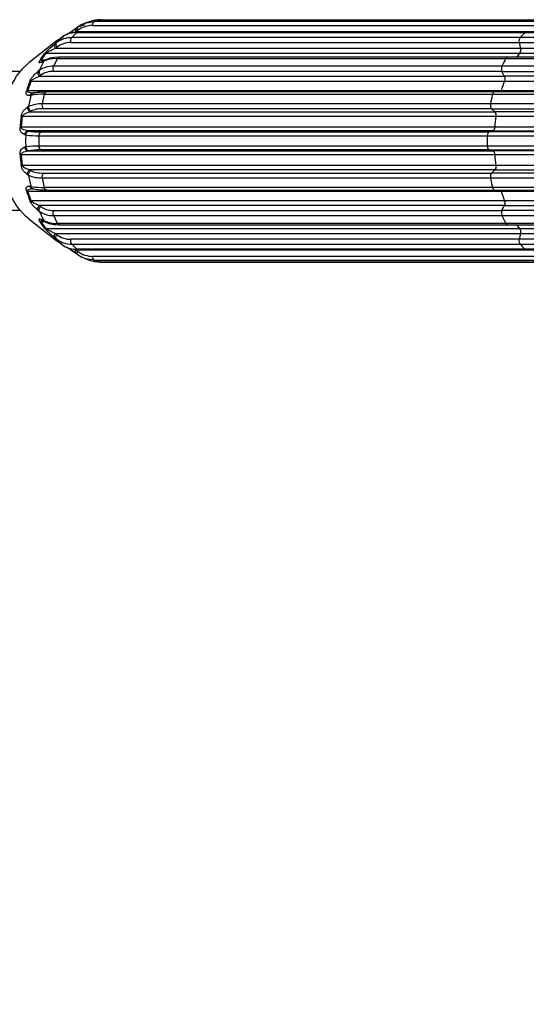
# Model space of a CAD drawing. Extents: x 18 to 418, y 9 to 289.
# Tile 12 of 21: x 283 to 295, y 159 to 183. Entities that reach past the tile are written whole.
import ezdxf

# ---------------------------------------------------------------- set-up
doc = ezdxf.new("R2010")
doc.units = 0
doc.header["$LTSCALE"] = 12.7
doc.header["$PDMODE"] = 33
doc.header["$PDSIZE"] = 1
doc.layers.get('DEFPOINTS').update_dxf_attribs({"linetype": 'CONTINUOUS'})
for name, color, linetype in [('ANNOTATION_TEXT', 7, 'CONTINUOUS'), ('TANGENT_LINES', 7, 'CONTINUOUS'), ('VISIBLE', 7, 'CONTINUOUS')]:
    doc.layers.add(name, color=color, linetype=linetype)
doc.styles.add('ONSHAPE-STANDARD-DIMENSION', font='txt')
doc.dimstyles.new('ONSHAPE-ISO-25', dxfattribs={"dimtxt": 3, "dimasz": 2.5, "dimexe": 1.25, "dimexo": 0.625, "dimtad": 1, "dimzin": 0, "dimtxsty": 'ONSHAPE-STANDARD-DIMENSION', "dimcen": 2.5, "dimclrd": 7, "dimclre": 7, "dimclrt": 7, "dimadec": 1, "dimazin": 3, "dimtfac": 1, "dimtmove": 0, "dimatfit": 3, "dimtzin": 0})
doc.dimstyles.new('ONSHAPE-ISO-25$0', dxfattribs={"dimtxt": 3, "dimasz": 2.5, "dimexe": 1.25, "dimexo": 0.625, "dimtad": 1, "dimzin": 0, "dimtxsty": 'ONSHAPE-STANDARD-DIMENSION', "dimcen": 2.5, "dimclrd": 7, "dimclre": 7, "dimclrt": 7, "dimadec": 1, "dimazin": 3, "dimtfac": 1, "dimtmove": 0, "dimatfit": 3, "dimtzin": 0})

# ---------------------------------------------------------------- blocks, each defined once
blk = doc.blocks.new('*D1')
at = {"layer": 'ANNOTATION_TEXT', "color": 7}
for p, q in [((40.75, 179.835), (40.75, 52.092)), ((307.11, 179.835), (307.11, 52.092)), ((43.25, 53.342), (304.61, 53.342))]:
    blk.add_line(p, q, dxfattribs=at)
for points in [[(43.25, 53.758), (43.25, 52.925), (40.75, 53.342)], [(304.61, 52.925), (304.61, 53.758), (307.11, 53.342)]]:
    blk.add_solid(points, dxfattribs=at)
at = {"layer": 'DEFPOINTS', "color": 0}
for p in [(40.75, 180.46), (307.11, 180.46), (307.11, 53.342)]:
    blk.add_point(p, dxfattribs=at)
at = {"layer": 'ANNOTATION_TEXT', "color": 7, "insert": (173.93, 55.514), "char_height": 3, "attachment_point": 5, "style": 'ONSHAPE-STANDARD-DIMENSION'}
blk.add_mtext('1331.80', dxfattribs=at)
blk = doc.blocks.new('*D4')
at = {"layer": 'ANNOTATION_TEXT', "color": 7}
for p, q in [((267.895, 273.06), (315.065, 273.06)), ((313.815, 270.56), (313.815, 138.36)), ((267.895, 135.86), (315.065, 135.86))]:
    blk.add_line(p, q, dxfattribs=at)
for points in [[(314.231, 270.56), (313.398, 270.56), (313.815, 273.06)], [(313.398, 138.36), (314.231, 138.36), (313.815, 135.86)]]:
    blk.add_solid(points, dxfattribs=at)
at = {"layer": 'DEFPOINTS', "color": 0}
for p in [(267.27, 273.06), (267.27, 135.86), (313.815, 135.86)]:
    blk.add_point(p, dxfattribs=at)
at = {"layer": 'ANNOTATION_TEXT', "color": 7, "insert": (311.643, 204.46), "char_height": 3, "attachment_point": 5, "rotation": 90, "style": 'ONSHAPE-STANDARD-DIMENSION'}
blk.add_mtext('686.00', dxfattribs=at)
blk = doc.blocks.new('*D5')
at = {"layer": 'ANNOTATION_TEXT', "color": 7}
for p, q in [((267.895, 273.06), (323.153, 273.06)), ((321.903, 270.56), (321.903, 112.36)), ((277.615, 109.86), (323.153, 109.86))]:
    blk.add_line(p, q, dxfattribs=at)
for points in [[(322.32, 270.56), (321.486, 270.56), (321.903, 273.06)], [(321.486, 112.36), (322.32, 112.36), (321.903, 109.86)]]:
    blk.add_solid(points, dxfattribs=at)
at = {"layer": 'DEFPOINTS', "color": 0}
for p in [(267.27, 273.06), (276.99, 109.86), (321.903, 109.86)]:
    blk.add_point(p, dxfattribs=at)
at = {"layer": 'ANNOTATION_TEXT', "color": 7, "insert": (319.731, 204.46), "char_height": 3, "attachment_point": 5, "rotation": 90, "style": 'ONSHAPE-STANDARD-DIMENSION'}
blk.add_mtext('816.00', dxfattribs=at)
blk = doc.blocks.new('*D6')
at = {"layer": 'ANNOTATION_TEXT', "color": 7}
for p, q in [((267.895, 273.06), (331.004, 273.06)), ((329.754, 270.56), (329.754, 81.36)), ((176.955, 78.86), (331.004, 78.86))]:
    blk.add_line(p, q, dxfattribs=at)
for points in [[(330.17, 270.56), (329.337, 270.56), (329.754, 273.06)], [(329.337, 81.36), (330.17, 81.36), (329.754, 78.86)]]:
    blk.add_solid(points, dxfattribs=at)
at = {"layer": 'DEFPOINTS', "color": 0}
for p in [(267.27, 273.06), (176.33, 78.86), (329.754, 78.86)]:
    blk.add_point(p, dxfattribs=at)
at = {"layer": 'ANNOTATION_TEXT', "color": 7, "insert": (327.582, 204.46), "char_height": 3, "attachment_point": 5, "rotation": 90, "style": 'ONSHAPE-STANDARD-DIMENSION'}
blk.add_mtext('971.00', dxfattribs=at)

msp = doc.modelspace()

# ---------------------------------------------------------------- linework, layer by layer
at = {"layer": 'TANGENT_LINES'}
for p, q in [((284.8251, 183.3904), (284.9679, 183.4341)), ((295.8322, 183.3904), (284.8251, 183.3904)), ((284.9679, 183.4341), (295.9758, 183.4341)), ((284.3945, 183.119), (284.2015, 183.0935)), ((284.2689, 182.9934), (284.3945, 183.119)), ((295.7866, 183.1368), (284.3688, 183.1368)), ((284.3945, 183.119), (295.3991, 183.119)), ((284.5867, 183.3047), (284.4192, 183.2535)), ((284.7795, 183.2928), (295.7866, 183.2928)), ((295.3991, 183.119), (305.4997, 183.119)), ((283.8901, 182.8654), (284.0374, 183.0128)), ((283.9412, 182.9399), (283.9145, 182.9205)), ((284.0917, 183.0483), (284.0374, 183.0128)), ((284.2454, 182.8748), (295.2493, 182.8748)), ((295.2728, 182.9934), (284.2689, 182.9934)), ((295.2493, 182.8748), (295.2803, 182.7282)), ((283.8657, 182.7282), (283.7794, 182.694)), ((295.2803, 182.7282), (283.8657, 182.7282)), ((283.5789, 182.413), (283.4696, 182.1872)), ((283.5169, 182.4379), (283.6382, 182.6143)), ((283.6049, 182.4379), (283.5169, 182.4379)), ((283.5508, 182.397), (283.5686, 182.4178)), ((283.5734, 182.4214), (283.5864, 182.4285)), ((283.6382, 182.6143), (295.2608, 182.6143)), ((283.9179, 182.4833), (283.7974, 182.4769)), ((283.8247, 182.2909), (283.9179, 182.4833)), ((283.9179, 182.4833), (294.9198, 182.4833)), ((294.9198, 182.4833), (306.3251, 182.4833)), ((294.826, 182.2909), (283.8247, 182.2909)), ((294.8275, 182.1656), (283.8262, 182.1656)), ((294.8857, 182.0461), (294.8275, 182.1656)), ((283.1906, 181.6899), (283.2698, 181.9275)), ((283.2698, 181.9275), (294.89, 181.9275)), ((283.3273, 181.9818), (283.4737, 182.0461)), ((283.4737, 182.0461), (294.8857, 182.0461)), ((294.8103, 181.6899), (283.1906, 181.6899)), ((306.5136, 181.6899), (294.8103, 181.6899)), ((283.2665, 181.5777), (283.2083, 181.3008)), ((283.2926, 181.6319), (283.2972, 181.6336)), ((283.3194, 181.6368), (283.3272, 181.6396)), ((283.5459, 181.3675), (283.5956, 181.6036)), ((283.5956, 181.6036), (294.5956, 181.6036)), ((294.5956, 181.6036), (306.8834, 181.6036)), ((283.2399, 181.1727), (294.6504, 181.1727)), ((294.5457, 181.3675), (283.5459, 181.3675)), ((294.572, 181.2507), (283.5723, 181.2507)), ((294.6504, 181.1727), (294.572, 181.2507)), ((283.0316, 180.7935), (283.0592, 181.0638)), ((283.0592, 181.0638), (294.678, 181.0638)), ((294.6503, 180.7935), (283.0316, 180.7935)), ((294.5136, 180.6803), (294.6028, 180.7074)), ((294.6028, 180.7074), (306.871, 180.7074)), ((283.1378, 180.6077), (283.1356, 180.4604)), ((283.1356, 180.4604), (283.1378, 180.3131)), ((283.4649, 180.4604), (283.4664, 180.586)), ((283.4664, 180.3348), (283.4649, 180.4604)), ((283.4664, 180.586), (294.4657, 180.586)), ((283.5143, 180.6803), (294.5136, 180.6803)), ((307.0246, 180.6803), (294.5136, 180.6803)), ((294.4657, 180.3348), (283.4664, 180.3348)), ((294.5136, 180.2405), (283.5143, 180.2405)), ((294.6028, 180.2134), (294.5136, 180.2405)), ((294.5136, 180.2405), (307.0246, 180.2405)), ((283.0592, 179.8571), (283.0316, 180.1273)), ((283.0316, 180.1273), (294.6503, 180.1273)), ((294.6503, 180.1273), (306.7891, 180.1273)), ((294.678, 179.8571), (283.0592, 179.8571)), ((294.6504, 179.7481), (283.2399, 179.7481)), ((294.572, 179.6701), (294.6504, 179.7481)), ((283.1801, 179.6364), (283.1801, 179.6615)), ((283.2083, 179.62), (283.2087, 179.6453)), ((283.2083, 179.62), (283.2665, 179.3431)), ((283.5956, 179.3172), (283.5459, 179.5533)), ((283.5459, 179.5533), (294.5457, 179.5533)), ((283.5723, 179.6701), (294.572, 179.6701)), ((283.2406, 179.3485), (283.2471, 179.3325)), ((283.2665, 179.3431), (283.2765, 179.3409)), ((283.312, 179.2864), (283.3537, 179.2773)), ((294.5956, 179.3172), (283.5956, 179.3172)), ((306.8834, 179.3172), (294.5956, 179.3172)), ((283.2698, 178.9933), (283.1906, 179.231)), ((283.1906, 179.231), (294.8103, 179.231)), ((294.8103, 179.231), (306.5136, 179.231)), ((294.89, 178.9933), (283.2698, 178.9933)), ((294.8857, 178.8747), (283.4737, 178.8747)), ((294.8275, 178.7553), (294.8857, 178.8747)), ((283.4696, 178.7336), (283.5789, 178.5078)), ((283.5508, 178.5239), (283.5673, 178.5049)), ((283.8247, 178.63), (294.826, 178.63)), ((283.9179, 178.4375), (283.8247, 178.63)), ((283.8262, 178.7553), (294.8275, 178.7553)), ((283.6382, 178.3066), (283.5169, 178.483)), ((283.5169, 178.483), (283.604, 178.483)), ((283.5789, 178.5078), (283.6636, 178.4712)), ((283.579, 178.5078), (283.5959, 178.4876)), ((283.6034, 178.4821), (283.6147, 178.4761)), ((295.2608, 178.3066), (283.6382, 178.3066)), ((283.7422, 178.452), (283.7974, 178.4439)), ((283.7974, 178.4439), (283.9179, 178.4375)), ((294.9198, 178.4375), (283.9179, 178.4375)), ((306.3251, 178.4375), (294.9198, 178.4375)), ((283.7794, 178.2268), (283.8657, 178.1926)), ((283.8657, 178.1926), (295.2803, 178.1926)), ((284.0374, 177.9081), (283.8901, 178.0554)), ((295.2493, 178.0461), (284.2454, 178.0461)), ((295.2803, 178.1926), (295.2493, 178.0461)), ((283.9333, 177.9859), (283.9369, 177.9833)), ((284.0374, 177.9081), (284.1102, 177.8627)), ((284.1102, 177.8627), (284.148, 177.8457)), ((284.2015, 177.8273), (284.2733, 177.8113)), ((284.3945, 177.8018), (284.2689, 177.9274)), ((284.2689, 177.9274), (295.2728, 177.9274)), ((284.2733, 177.8113), (284.3945, 177.8018)), ((295.3991, 177.8018), (284.3945, 177.8018)), ((305.4997, 177.8018), (295.3991, 177.8018)), ((284.3688, 177.784), (295.7866, 177.784)), ((284.4088, 177.7414), (284.4132, 177.7517)), ((295.7866, 177.6281), (284.7795, 177.6281)), ((284.8251, 177.5304), (295.8322, 177.5304)), ((284.9679, 177.4868), (284.8251, 177.5304)), ((295.9758, 177.4868), (284.9679, 177.4868))]:
    msp.add_line(p, q, dxfattribs=at)
for centre, radius, start, end in [((284.2603, 182.3946), 0.5989, 89.17254, 128.17055), ((283.8545, 181.8766), 0.6031, 95.43523, 117.19109), ((283.8017, 181.7093), 0.582, 87.74201, 124.7953), ((283.5544, 180.022), 1.5822, 88.50919, 100.48495), ((283.5113, 180.6553), 0.713, 87.21287, 115.13897), ((283.4253, 182.461), 1.8754, 261.18245, 271.25608), ((283.4253, 178.4599), 1.8754, 88.74379, 98.81769), ((283.5113, 180.2655), 0.7131, 244.86138, 272.78678), ((283.5562, 180.9502), 1.6334, 260.14029, 271.38199), ((283.8017, 179.2115), 0.582, 235.20511, 272.25758), ((284.2603, 178.5263), 0.5989, 231.82985, 270.82706)]:
    msp.add_arc(centre, radius, start, end, dxfattribs=at)
at = {"layer": 'TANGENT_LINES', "extrusion": (0, 0, -1)}
for centre, major_axis, ratio, start_param, end_param in [((284.8375, 183.2928), (0, -0.1), 0.580703, 1.5707963, 2.9251758), ((284.3, 182.909), (0, -0.1), 0.580703, 1.2217305, 2.5761099), ((295.2257, 182.694), (0, -0.1), 0.580703, 4.3633231, 5.6358892), ((284.5364, 180.4615), (0, -2.6851), 0.5769779, 2.3925345, 2.4942562), ((283.9608, 182.4159), (0, -0.1), 0.580703, 2.3108117, 3.0745237), ((283.8707, 182.2298), (0, -0.1), 0.580703, 0.8726646, 2.2270443), ((294.8413, 181.9818), (0, -0.1), 0.580703, 4.0142573, 5.2868234), ((283.6493, 181.5655), (0, -0.1), 0.580703, 1.9617461, 2.9104155), ((294.7586, 181.7354), (0, -0.1), 0.580703, 5.1851521, 5.4861239), ((283.6013, 181.3373), (0, -0.1), 0.580703, 0.5235988, 1.877979), ((294.6214, 181.0861), (0, -0.1), 0.580703, 3.6651914, 4.9377575), ((294.5927, 180.8059), (0, -0.1), 0.580703, 4.8360863, 6.1086524), ((283.5244, 180.5818), (0, -0.1), 0.580703, 1.6126799, 2.9670597), ((283.5244, 180.339), (0, -0.1), 0.580703, 0.1745329, 1.5289124), ((294.5927, 180.1149), (0, -0.1), 0.580703, 3.3161256, 4.5886917), ((294.6214, 179.8347), (0, -0.1), 0.580703, 4.4870204, 5.7595865), ((283.6013, 179.5835), (0, -0.1), 0.580703, 1.2636144, 2.6179939), ((283.6493, 179.3553), (0, -0.1), 0.580703, 0.2312156, 1.1798465), ((294.7586, 179.1854), (0, -0.1), 0.580703, 3.938654, 4.2396258), ((294.8413, 178.939), (0, -0.1), 0.580703, 4.1379546, 5.4105207), ((283.8707, 178.691), (0, -0.1), 0.580703, 0.9145483, 2.268928), ((284.5364, 180.4593), (0, -2.6851), 0.5769779, 0.6473364, 0.7490581), ((283.9608, 178.5049), (0, -0.1), 0.580703, 0.0672643, 0.8307809), ((295.2257, 178.2268), (0, -0.1), 0.580703, 3.7888887, 5.0614548), ((284.3, 178.0119), (0, -0.1), 0.580703, 0.5654827, 1.9198622), ((284.4214, 177.8904), (0, -0.1), 0.580703, 0, 0.4817148), ((284.8375, 177.6281), (0, -0.1), 0.580703, 0.2164169, 1.5707963)]:
    msp.add_ellipse(centre, major_axis=major_axis, ratio=ratio, start_param=start_param, end_param=end_param, dxfattribs=at)
at = {"layer": 'TANGENT_LINES'}
for centre, major_axis, ratio, start_param, end_param in [((284.7797, 182.4112), (0, -0.8815), 0.8141155, 3.1418647, 3.677498), ((296.2063, 180.4604), (0, 3), 0.580703, 0.4817148, 0.5654827), ((284.4207, 182.0463), (0.4682, -0.747), 0.7650183, 2.694764, 3.2303622), ((295.3039, 182.909), (0, 0.1), 0.580703, 0.5654827, 1.9198622), ((296.2063, 180.4604), (0, 3), 0.580703, 0.8307807, 0.9145486), ((294.9627, 182.4159), (0, 0.1), 0.580703, 0, 0.8307807), ((296.2063, 180.4604), (0, 2.7), 0.580703, 0.6472961, 0.7055044), ((284.1555, 181.4901), (0.7251, -0.5018), 0.6236487, 2.4084348, 2.9439721), ((294.872, 182.2298), (0, 0.1), 0.580703, 0.9145486, 2.268928), ((284.5362, 180.4612), (0, 2.6851), 0.5769815, 0.9963776, 1.098098), ((296.2063, 180.4604), (0, 2.7), 0.580703, 0.9963619, 1.0980332), ((294.6493, 181.5655), (0, 0.1), 0.580703, 0, 1.1798465), ((296.2063, 180.4604), (0, 3), 0.580703, 1.1798465, 1.2636144), ((284.016, 180.8097), (0.8362, -0.2804), 0.4070578, 2.2601005, 2.7955586), ((294.601, 181.3373), (0, 0.1), 0.580703, 1.2636144, 2.6179939), ((284.5361, 180.4607), (0, 2.6851), 0.5769844, 1.3454169, 1.4471368), ((296.2063, 180.4604), (0, 2.7), 0.580703, 1.3454278, 1.447099), ((284.0191, 180.8335), (-0.8776, -0.0899), 0.1413697, 0.4082378, 0.9436092), ((296.2063, 180.4604), (0, 3), 0.580703, 1.5289124, 1.6126803), ((294.5237, 180.5818), (0, 0.1), 0.580703, 0.1745329, 1.5289124), ((284.0191, 180.0873), (0.8776, -0.0899), 0.1413697, 2.1979784, 2.7333591), ((294.5237, 180.339), (0, 0.1), 0.580703, 1.6126803, 2.9670597), ((284.5361, 180.4602), (0, 2.6851), 0.5769844, 1.6944559, 1.7961757), ((296.2063, 180.4604), (0, 2.7), 0.580703, 1.6944936, 1.7961649), ((284.016, 180.1111), (-0.8362, -0.2804), 0.4070578, 0.3460277, 0.8814872), ((294.601, 179.5835), (0, 0.1), 0.580703, 0.5235988, 1.8779782), ((296.2063, 180.4604), (0, 3), 0.580703, 1.8779782, 1.9617461), ((294.6493, 179.3553), (0, 0.1), 0.580703, 1.9617461, 3.1415927), ((284.5362, 180.4597), (0, 2.6851), 0.5769815, 2.0434947, 2.1452151), ((296.2063, 180.4604), (0, 2.7), 0.580703, 2.0435595, 2.1452307), ((284.1555, 179.4307), (-0.7251, -0.5018), 0.6236487, 0.1976141, 0.7331531), ((294.872, 178.691), (0, 0.1), 0.580703, 0.8726646, 2.2270441), ((296.2063, 180.4604), (0, 3), 0.580703, 2.2270441, 2.310812), ((294.9627, 178.5049), (0, 0.1), 0.580703, 2.310812, 3.1415927), ((296.2063, 180.4604), (0, 2.7), 0.580703, 2.4360883, 2.4942966), ((284.4208, 178.8745), (-0.4682, -0.747), 0.7650183, 6.1944092, 6.7300093), ((295.3039, 178.0119), (0, 0.1), 0.580703, 1.2217305, 2.5761099), ((296.2063, 180.4604), (0, 3), 0.580703, 2.5761099, 2.6598778), ((284.7797, 178.5096), (0, -0.8815), 0.8141155, 5.7472734, 6.2829087)]:
    msp.add_ellipse(centre, major_axis=major_axis, ratio=ratio, start_param=start_param, end_param=end_param, dxfattribs=at)
for points, knots in [([(284.3602, 183.2071), (284.3586, 183.2019), (284.355, 183.1904), (284.3575, 183.1644), (284.3649, 183.1463), (284.3688, 183.1368)], [0, 0, 0, 0, 0.280305, 0.6242136, 1, 1, 1, 1]), ([(284.3602, 183.2069), (284.3605, 183.2079), (284.3615, 183.2109), (284.3693, 183.217), (284.3746, 183.2211)], [0, 0, 0, 0, 0.3137395, 1, 1, 1, 1]), ([(284.4043, 183.2404), (284.4025, 183.2352), (284.3984, 183.2236), (284.4017, 183.1963), (284.4093, 183.1784), (284.4132, 183.1692)], [0, 0, 0, 0, 0.2805517, 0.6294586, 1, 1, 1, 1]), ([(284.4042, 183.24), (284.4046, 183.2411), (284.4058, 183.2442), (284.4138, 183.2498), (284.4192, 183.2535)], [0, 0, 0, 0, 0.3255712, 1, 1, 1, 1]), ([(283.8901, 182.8654), (283.8862, 182.8591), (283.8779, 182.8457), (283.8776, 182.817), (283.8862, 182.7861), (283.8979, 182.7678), (283.9037, 182.7586)], [0, 0, 0, 0, 0.2219606, 0.4682373, 0.7327005, 1, 1, 1, 1]), ([(283.9145, 182.9205), (283.9144, 182.9204), (283.9142, 182.9202), (283.9103, 182.9177), (283.911, 182.9182), (283.9111, 182.9184)], [0, 0, 0, 0, 0.210523, 0.8137476, 1, 1, 1, 1]), ([(284.0051, 182.9881), (283.976, 182.9661), (283.9433, 182.9414), (283.9414, 182.94), (283.9412, 182.9399)], [0, 0, 0, 0, 0.8877509, 1, 1, 1, 1]), ([(284.2015, 183.0935), (284.2003, 183.0932), (284.1934, 183.0917), (284.1375, 183.0678), (284.0917, 183.0483)], [0, 0, 0, 0, 0.1815336, 1, 1, 1, 1]), ([(283.6021, 182.6035), (283.6067, 182.6092), (283.6164, 182.6214), (283.6346, 182.6413), (283.6608, 182.668), (283.6892, 182.6955), (283.7636, 182.7628), (283.8216, 182.8101), (283.852, 182.8349)], [0, 0, 0, 0, 0.1102925, 0.2314663, 0.3710452, 0.5170059, 0.7471997, 1, 1, 1, 1]), ([(283.852, 182.8349), (283.8482, 182.8282), (283.8402, 182.8142), (283.8408, 182.7863), (283.8483, 182.7564), (283.8598, 182.7377), (283.8657, 182.7282)], [0, 0, 0, 0, 0.2259153, 0.4697402, 0.7296559, 1, 1, 1, 1]), ([(283.5508, 182.397), (283.5316, 182.3865), (283.4996, 182.3691), (283.4676, 182.3725), (283.4644, 182.3839), (283.4661, 182.3972), (283.4718, 182.4114), (283.4781, 182.4222), (283.4814, 182.4279)], [0, 0, 0, 0, 0.2791915, 0.4634676, 0.5724873, 0.7017067, 0.8422183, 1, 1, 1, 1]), ([(283.4814, 182.4279), (283.4864, 182.4308), (283.4968, 182.4367), (283.5101, 182.4375), (283.5169, 182.4379)], [0, 0, 0, 0, 0.4827991, 1, 1, 1, 1]), ([(283.5686, 182.4178), (283.569, 182.4181), (283.5699, 182.4189), (283.572, 182.4204), (283.5734, 182.4214)], [0, 0, 0, 0, 0.3700797, 1, 1, 1, 1]), ([(283.5789, 182.413), (283.5855, 182.4212), (283.5974, 182.436), (283.6097, 182.4414), (283.6151, 182.4438)], [0, 0, 0, 0, 0.5577902, 1, 1, 1, 1]), ([(283.6021, 182.6035), (283.6073, 182.6066), (283.6179, 182.613), (283.6313, 182.6138), (283.6382, 182.6143)], [0, 0, 0, 0, 0.4865241, 1, 1, 1, 1]), ([(283.2356, 181.9201), (283.2388, 181.9279), (283.2454, 181.9439), (283.259, 181.9688), (283.2793, 182.0001), (283.3015, 182.0305), (283.3613, 182.0995), (283.4113, 182.1409), (283.4372, 182.1623)], [0, 0, 0, 0, 0.1198086, 0.2469236, 0.3896166, 0.5356869, 0.7601658, 1, 1, 1, 1]), ([(283.4372, 182.1623), (283.435, 182.1529), (283.4305, 182.1336), (283.437, 182.1019), (283.4505, 182.071), (283.4659, 182.0544), (283.4737, 182.0461)], [0, 0, 0, 0, 0.2379224, 0.486905, 0.742756, 1, 1, 1, 1]), ([(283.4696, 182.1873), (283.4673, 182.1782), (283.4623, 182.1595), (283.468, 182.1266), (283.4829, 182.0949), (283.4984, 182.0788), (283.506, 182.0709)], [0, 0, 0, 0, 0.2340932, 0.4862114, 0.7461071, 1, 1, 1, 1]), ([(283.2356, 181.9201), (283.2403, 181.9222), (283.2503, 181.9267), (283.263, 181.9272), (283.2698, 181.9275)], [0, 0, 0, 0, 0.4733112, 1, 1, 1, 1]), ([(283.2406, 181.5723), (283.2217, 181.5703), (283.1866, 181.5666), (283.1565, 181.5983), (283.1513, 181.617), (283.149, 181.6396), (283.1509, 181.6608), (283.1548, 181.6759), (283.1568, 181.6837)], [0, 0, 0, 0, 0.2279108, 0.4215052, 0.5577043, 0.703887, 0.8483566, 1, 1, 1, 1]), ([(283.1568, 181.6837), (283.1614, 181.6854), (283.1713, 181.6892), (283.1839, 181.6896), (283.1906, 181.6899)], [0, 0, 0, 0, 0.4695639, 1, 1, 1, 1]), ([(283.2406, 181.5723), (283.2443, 181.5821), (283.2518, 181.6019), (283.2768, 181.6249), (283.288, 181.6298), (283.2926, 181.6319)], [0, 0, 0, 0, 0.3651923, 0.7355208, 1, 1, 1, 1]), ([(283.2665, 181.5777), (283.2706, 181.5878), (283.2787, 181.6077), (283.3034, 181.6293), (283.3146, 181.6345), (283.3194, 181.6368)], [0, 0, 0, 0, 0.3686749, 0.7325102, 1, 1, 1, 1]), ([(283.2972, 181.6336), (283.3005, 181.6346), (283.3076, 181.6369), (283.3174, 181.6376), (283.3228, 181.638)], [0, 0, 0, 0, 0.4533223, 1, 1, 1, 1]), ([(283.3272, 181.6396), (283.3288, 181.6401), (283.3331, 181.6416), (283.3437, 181.6427), (283.3504, 181.6434)], [0, 0, 0, 0, 0.3641635, 1, 1, 1, 1]), ([(283.026, 181.0607), (283.0275, 181.0696), (283.0306, 181.0875), (283.0389, 181.1142), (283.0527, 181.1465), (283.0685, 181.1761), (283.1144, 181.2389), (283.1579, 181.269), (283.1801, 181.2844)], [0, 0, 0, 0, 0.1299165, 0.2633918, 0.4092734, 0.5551351, 0.7729501, 1, 1, 1, 1]), ([(283.0682, 181.0861), (283.0765, 181.0952), (283.0937, 181.1142), (283.1316, 181.1387), (283.1984, 181.1597), (283.2399, 181.1727)], [0, 0, 0, 0, 0.2582645, 0.5388375, 1, 1, 1, 1]), ([(283.1801, 181.2844), (283.18, 181.2735), (283.1797, 181.2514), (283.1925, 181.2194), (283.2121, 181.191), (283.2307, 181.1788), (283.2399, 181.1727)], [0, 0, 0, 0, 0.2474627, 0.4993141, 0.7515274, 1, 1, 1, 1]), ([(283.2084, 181.3008), (283.208, 181.2902), (283.2072, 181.2685), (283.2195, 181.2351), (283.2405, 181.2062), (283.259, 181.1946), (283.2681, 181.1889)], [0, 0, 0, 0, 0.2438681, 0.4992636, 0.755077, 1, 1, 1, 1]), ([(283.026, 181.0607), (283.0305, 181.0616), (283.0402, 181.0635), (283.0525, 181.0637), (283.0592, 181.0638)], [0, 0, 0, 0, 0.4622908, 1, 1, 1, 1]), ([(283.0592, 181.0638), (283.0595, 181.0656), (283.0601, 181.0694), (283.0618, 181.0751), (283.0658, 181.082), (283.0682, 181.0861)], [0, 0, 0, 0, 0.2808614, 0.5698684, 1, 1, 1, 1]), ([(283.1119, 180.6136), (283.092, 180.6209), (283.053, 180.6353), (283.0183, 180.6854), (283.0083, 180.7107), (283.0007, 180.7399), (282.9977, 180.7654), (282.9984, 180.783), (282.9987, 180.7919)], [0, 0, 0, 0, 0.2180539, 0.426741, 0.5708523, 0.7190051, 0.8590309, 1, 1, 1, 1]), ([(282.9987, 180.7919), (283.0031, 180.7923), (283.0127, 180.7934), (283.025, 180.7935), (283.0316, 180.7935)], [0, 0, 0, 0, 0.46059, 1, 1, 1, 1]), ([(283.1119, 180.6136), (283.1137, 180.6245), (283.1173, 180.6466), (283.136, 180.6767), (283.1624, 180.6992), (283.1828, 180.7047), (283.1927, 180.7074)], [0, 0, 0, 0, 0.2499788, 0.506165, 0.7587806, 1, 1, 1, 1]), ([(283.1378, 180.6077), (283.1399, 180.619), (283.1441, 180.6414), (283.163, 180.67), (283.1879, 180.6926), (283.2085, 180.6987), (283.2187, 180.7018)], [0, 0, 0, 0, 0.253374, 0.505896, 0.7552447, 1, 1, 1, 1]), ([(282.9987, 180.129), (282.9984, 180.1378), (282.9977, 180.1553), (283.0006, 180.1808), (283.0082, 180.2101), (283.0182, 180.2354), (283.0531, 180.2855), (283.092, 180.2999), (283.1119, 180.3072)], [0, 0, 0, 0, 0.1407706, 0.2807087, 0.4290394, 0.573187, 0.7818925, 1, 1, 1, 1]), ([(283.1119, 180.3072), (283.114, 180.296), (283.1182, 180.2737), (283.1371, 180.2451), (283.162, 180.2226), (283.1825, 180.2165), (283.1927, 180.2134)], [0, 0, 0, 0, 0.2533755, 0.5058891, 0.7552337, 1, 1, 1, 1]), ([(283.1378, 180.3131), (283.1396, 180.3021), (283.1432, 180.28), (283.1619, 180.2498), (283.1884, 180.2273), (283.2087, 180.2217), (283.2187, 180.219)], [0, 0, 0, 0, 0.2499664, 0.5061731, 0.7588028, 1, 1, 1, 1]), ([(282.9987, 180.129), (283.0031, 180.1285), (283.0127, 180.1274), (283.025, 180.1273), (283.0316, 180.1273)], [0, 0, 0, 0, 0.46059, 1, 1, 1, 1]), ([(283.1801, 179.6364), (283.1579, 179.6518), (283.1143, 179.6819), (283.0686, 179.7447), (283.0527, 179.7743), (283.0389, 179.8065), (283.0306, 179.8333), (283.0275, 179.8512), (283.026, 179.8601)], [0, 0, 0, 0, 0.2269759, 0.4447536, 0.5906024, 0.7363334, 0.8699005, 1, 1, 1, 1]), ([(283.026, 179.8601), (283.0305, 179.8592), (283.0402, 179.8573), (283.0525, 179.8572), (283.0592, 179.8571)], [0, 0, 0, 0, 0.4622908, 1, 1, 1, 1]), ([(283.0682, 179.8347), (283.0658, 179.8388), (283.0618, 179.8457), (283.0601, 179.8515), (283.0595, 179.8552), (283.0592, 179.8571)], [0, 0, 0, 0, 0.4301738, 0.7191743, 1, 1, 1, 1]), ([(283.1801, 179.6615), (283.1818, 179.6705), (283.1854, 179.6887), (283.1993, 179.7139), (283.2178, 179.7349), (283.2326, 179.7438), (283.2399, 179.7481)], [0, 0, 0, 0, 0.251167, 0.5065186, 0.7583757, 1, 1, 1, 1]), ([(283.2087, 179.6453), (283.2107, 179.6542), (283.2146, 179.672), (283.2279, 179.6963), (283.2455, 179.7177), (283.2606, 179.7272), (283.2681, 179.7319)], [0, 0, 0, 0, 0.2500388, 0.501964, 0.7527, 1, 1, 1, 1]), ([(283.1568, 179.2372), (283.1548, 179.2449), (283.151, 179.26), (283.149, 179.2811), (283.1513, 179.3038), (283.1564, 179.3225), (283.1866, 179.3541), (283.2217, 179.3505), (283.2406, 179.3485)], [0, 0, 0, 0, 0.1514294, 0.2958206, 0.4422164, 0.5784814, 0.7721097, 1, 1, 1, 1]), ([(283.2471, 179.3325), (283.2492, 179.3285), (283.2544, 179.3187), (283.2777, 179.2966), (283.2884, 179.2919), (283.2929, 179.2899)], [0, 0, 0, 0, 0.2884324, 0.7019523, 1, 1, 1, 1]), ([(283.2665, 179.3431), (283.27, 179.3333), (283.2771, 179.3137), (283.3028, 179.291), (283.3096, 179.2876), (283.312, 179.2864)], [0, 0, 0, 0, 0.3906283, 0.7867696, 1, 1, 1, 1]), ([(283.1568, 179.2372), (283.1614, 179.2354), (283.1713, 179.2316), (283.1839, 179.2312), (283.1906, 179.231)], [0, 0, 0, 0, 0.4695639, 1, 1, 1, 1]), ([(283.2356, 179.0007), (283.2403, 178.9986), (283.2503, 178.9941), (283.263, 178.9936), (283.2698, 178.9933)], [0, 0, 0, 0, 0.4733112, 1, 1, 1, 1]), ([(283.4372, 178.7586), (283.4113, 178.7799), (283.3613, 178.8213), (283.3016, 178.8903), (283.2793, 178.9207), (283.2591, 178.952), (283.2454, 178.9769), (283.2388, 178.9929), (283.2356, 179.0007)], [0, 0, 0, 0, 0.23976, 0.4641766, 0.610252, 0.752816, 0.8800243, 1, 1, 1, 1]), ([(283.4372, 178.7586), (283.4349, 178.7664), (283.4303, 178.7826), (283.4333, 178.8009), (283.4349, 178.8105)], [0, 0, 0, 0, 0.4828252, 1, 1, 1, 1]), ([(283.4349, 178.8105), (283.4366, 178.8166), (283.4402, 178.829), (283.4494, 178.8463), (283.4605, 178.862), (283.4693, 178.8705), (283.4736, 178.8747)], [0, 0, 0, 0, 0.2514026, 0.5047389, 0.7556029, 1, 1, 1, 1]), ([(283.4696, 178.7336), (283.4675, 178.7418), (283.4632, 178.7584), (283.4665, 178.7765), (283.4682, 178.7857)], [0, 0, 0, 0, 0.4897546, 1, 1, 1, 1]), ([(283.4682, 178.7857), (283.4728, 178.7984), (283.4808, 178.8203), (283.4924, 178.836), (283.5015, 178.8453), (283.506, 178.8499)], [0, 0, 0, 0, 0.4116813, 0.7060167, 1, 1, 1, 1]), ([(283.4814, 178.4929), (283.4781, 178.4986), (283.4718, 178.5094), (283.4661, 178.5236), (283.4644, 178.5369), (283.4675, 178.5484), (283.4997, 178.5516), (283.5316, 178.5343), (283.5508, 178.5239)], [0, 0, 0, 0, 0.1575245, 0.2979515, 0.4274135, 0.5364978, 0.7209585, 1, 1, 1, 1]), ([(283.4814, 178.4929), (283.4864, 178.49), (283.4968, 178.4841), (283.5101, 178.4833), (283.5169, 178.483)], [0, 0, 0, 0, 0.4827991, 1, 1, 1, 1]), ([(283.5673, 178.5049), (283.5682, 178.5041), (283.571, 178.5016), (283.5806, 178.4966), (283.587, 178.4932)], [0, 0, 0, 0, 0.3289349, 1, 1, 1, 1]), ([(283.5959, 178.4876), (283.5965, 178.4871), (283.598, 178.4858), (283.6013, 178.4835), (283.6034, 178.4821)], [0, 0, 0, 0, 0.3851021, 1, 1, 1, 1]), ([(283.852, 178.086), (283.8216, 178.1107), (283.7636, 178.158), (283.6892, 178.2253), (283.6608, 178.2528), (283.6347, 178.2795), (283.6165, 178.2994), (283.6067, 178.3116), (283.6021, 178.3174)], [0, 0, 0, 0, 0.252731, 0.4828373, 0.6288185, 0.7682874, 0.8895556, 1, 1, 1, 1]), ([(283.6021, 178.3174), (283.6073, 178.3143), (283.6179, 178.3079), (283.6313, 178.307), (283.6382, 178.3066)], [0, 0, 0, 0, 0.4865241, 1, 1, 1, 1]), ([(283.6636, 178.4712), (283.6867, 178.4649), (283.7224, 178.4553), (283.7371, 178.4528), (283.7422, 178.452)], [0, 0, 0, 0, 0.6488488, 1, 1, 1, 1]), ([(283.852, 178.086), (283.8491, 178.0901), (283.8432, 178.0988), (283.8397, 178.1167), (283.8405, 178.1372), (283.8449, 178.1512), (283.8472, 178.1584)], [0, 0, 0, 0, 0.2253872, 0.4679738, 0.7278182, 1, 1, 1, 1]), ([(283.8472, 178.1584), (283.8497, 178.1645), (283.8548, 178.1766), (283.8621, 178.1873), (283.8657, 178.1926)], [0, 0, 0, 0, 0.502231, 1, 1, 1, 1]), ([(283.8901, 178.0554), (283.8872, 178.0599), (283.8812, 178.0692), (283.8785, 178.0873), (283.8796, 178.1073), (283.8837, 178.121), (283.8858, 178.128)], [0, 0, 0, 0, 0.2313468, 0.4748269, 0.7317491, 1, 1, 1, 1]), ([(283.8858, 178.128), (283.8881, 178.1339), (283.8928, 178.1458), (283.9001, 178.1567), (283.9037, 178.1622)], [0, 0, 0, 0, 0.4955733, 1, 1, 1, 1]), ([(284.148, 177.8457), (284.1681, 177.8386), (284.1948, 177.8291), (284.2002, 177.8277), (284.2015, 177.8273)], [0, 0, 0, 0, 0.7516641, 1, 1, 1, 1]), ([(284.3597, 177.7132), (284.3579, 177.7183), (284.354, 177.7297), (284.3572, 177.7569), (284.3648, 177.7748), (284.3688, 177.784)], [0, 0, 0, 0, 0.2788883, 0.6286166, 1, 1, 1, 1]), ([(284.3597, 177.7132), (284.3601, 177.7122), (284.3613, 177.709), (284.3693, 177.7035), (284.3746, 177.6997)], [0, 0, 0, 0, 0.3259566, 1, 1, 1, 1]), ([(284.4048, 177.6811), (284.4031, 177.6863), (284.3993, 177.6976), (284.4023, 177.7234), (284.4067, 177.7357), (284.4088, 177.7414)], [0, 0, 0, 0, 0.3049826, 0.6768427, 1, 1, 1, 1]), ([(284.4057, 177.6794), (284.4058, 177.6791), (284.4062, 177.6777), (284.4135, 177.6719), (284.4192, 177.6673)], [0, 0, 0, 0, 0.2157881, 1, 1, 1, 1])]:
    msp.add_open_spline(points, degree=3, knots=knots, dxfattribs=at)
at = {"layer": 'VISIBLE'}
for p, q in [((284.5943, 183.3484), (284.5191, 183.315)), ((284.5943, 183.3484), (284.522, 183.3165)), ((284.5849, 183.3449), (284.6003, 183.3506)), ((284.6981, 183.3843), (284.5854, 183.3449)), ((284.698, 183.3842), (284.5854, 183.3449)), ((284.6265, 183.3595), (284.8251, 183.3904)), ((284.7945, 183.4107), (284.698, 183.3842)), ((284.7945, 183.4107), (284.6981, 183.3843)), ((284.9086, 183.4315), (284.7938, 183.4105)), ((284.7938, 183.4105), (284.8334, 183.4203)), ((284.9097, 183.4311), (284.8186, 183.417)), ((284.9097, 183.4311), (284.8186, 183.417)), ((284.9679, 183.4341), (284.9086, 183.4315)), ((284.9903, 183.4317), (284.9097, 183.4311)), ((284.4264, 183.13), (284.275, 183.116)), ((284.3598, 183.2079), (284.2962, 183.1635)), ((284.3123, 183.1161), (284.3688, 183.1368)), ((284.405, 183.2396), (284.3602, 183.207)), ((284.4132, 183.1692), (284.3688, 183.1368)), ((284.3746, 183.2211), (284.4192, 183.2535)), ((284.4362, 183.2644), (284.402, 183.2386)), ((284.5191, 183.315), (284.4042, 183.2402)), ((284.5198, 183.3156), (284.4192, 183.2535)), ((295.426, 183.1304), (284.4214, 183.1304)), ((284.522, 183.3165), (284.4362, 183.2644)), ((283.9132, 182.92), (283.2117, 182.3741)), ((283.8901, 182.8654), (283.852, 182.8349)), ((283.9111, 182.9184), (283.9127, 182.9196)), ((283.9444, 182.9359), (283.9124, 182.9193)), ((283.9132, 182.9201), (283.9132, 182.92)), ((283.9333, 182.935), (283.9396, 182.9392)), ((283.9448, 182.9369), (283.9394, 182.9338)), ((283.9659, 182.9514), (283.9565, 182.9447)), ((284.0292, 183.0007), (283.9929, 182.9719)), ((284.0051, 182.9881), (284.0374, 183.0128)), ((284.0399, 183.0148), (284.0073, 182.9898)), ((284.0933, 183.0468), (284.0615, 183.0255)), ((284.2154, 183.101), (284.0933, 183.0468)), ((295.2493, 182.8748), (305.7576, 182.8748)), ((305.7172, 182.9934), (295.2728, 182.9934)), ((283.9037, 182.7586), (283.8657, 182.7282)), ((305.7043, 182.7282), (295.2803, 182.7282)), ((283.5548, 182.4111), (283.5381, 182.4123)), ((283.5508, 182.397), (283.5789, 182.413)), ((283.5714, 182.415), (283.5583, 182.4111)), ((283.5864, 182.4286), (283.5754, 182.418)), ((283.9569, 182.5157), (283.8435, 182.5097)), ((294.9627, 182.5159), (283.9608, 182.5159)), ((306.2513, 182.5159), (294.9627, 182.5159)), ((295.2608, 182.6143), (305.738, 182.6143)), ((282.998, 182.1604), (282.51, 182.1604)), ((283.4696, 182.1872), (283.4372, 182.1623)), ((306.4866, 182.2909), (294.826, 182.2909)), ((294.8275, 182.1656), (306.484, 182.1656)), ((283.506, 182.0709), (283.4737, 182.0461)), ((306.3838, 182.0461), (294.8857, 182.0461)), ((294.89, 181.9275), (306.3764, 181.9275)), ((283.6382, 181.6628), (283.523, 181.6602)), ((294.6493, 181.6655), (283.6493, 181.6655)), ((306.791, 181.6655), (294.6493, 181.6655)), ((283.2406, 181.5723), (283.2665, 181.5777)), ((283.297, 181.6354), (283.2912, 181.6355)), ((283.319, 181.6365), (283.2929, 181.6309)), ((283.2961, 181.6351), (283.2958, 181.6354)), ((283.3456, 181.643), (283.319, 181.6377)), ((283.2083, 181.3008), (283.1801, 181.2844)), ((283.2681, 181.1889), (283.2399, 181.1727)), ((306.9693, 181.3675), (294.5457, 181.3675)), ((294.572, 181.2507), (306.924, 181.2507)), ((306.789, 181.1727), (294.6504, 181.1727)), ((294.678, 181.0638), (306.7415, 181.0638)), ((294.6028, 180.7074), (283.1927, 180.7074)), ((283.1927, 180.7074), (283.2187, 180.7018)), ((306.7891, 180.7935), (294.6503, 180.7935)), ((283.1119, 180.6136), (283.1378, 180.6077)), ((294.4657, 180.586), (307.1071, 180.586)), ((283.1378, 180.3131), (283.1119, 180.3072)), ((283.2187, 180.219), (283.1927, 180.2134)), ((283.1927, 180.2134), (294.6028, 180.2134)), ((307.1071, 180.3348), (294.4657, 180.3348)), ((306.871, 180.2134), (294.6028, 180.2134)), ((283.2399, 179.7481), (283.2681, 179.7319)), ((294.6504, 179.7481), (306.789, 179.7481)), ((306.7415, 179.8571), (294.678, 179.8571)), ((283.1801, 179.6364), (283.2083, 179.62)), ((294.5457, 179.5533), (306.9693, 179.5533)), ((306.924, 179.6701), (294.572, 179.6701)), ((283.2665, 179.3431), (283.2406, 179.3485)), ((283.2906, 179.2853), (283.297, 179.2854)), ((283.2929, 179.2899), (283.319, 179.2843)), ((283.2955, 179.2855), (283.2957, 179.2858)), ((283.3177, 179.2835), (283.4096, 179.2689)), ((283.5225, 179.2607), (283.6382, 179.2581)), ((283.6493, 179.2553), (294.6493, 179.2553)), ((294.6493, 179.2553), (306.791, 179.2553)), ((282.5099, 178.7604), (282.998, 178.7604)), ((283.3273, 178.939), (283.4737, 178.8747)), ((283.4372, 178.7586), (283.4696, 178.7336)), ((283.4737, 178.8747), (283.506, 178.8499)), ((294.8857, 178.8747), (306.3838, 178.8747)), ((306.3764, 178.9933), (294.89, 178.9933)), ((283.2117, 178.5468), (283.9132, 178.0008)), ((283.5789, 178.5078), (283.5508, 178.5239)), ((294.826, 178.63), (306.4866, 178.63)), ((306.484, 178.7553), (294.8275, 178.7553)), ((283.538, 178.5085), (283.5548, 178.5097)), ((283.5579, 178.5097), (283.5863, 178.4923)), ((283.587, 178.4932), (283.5962, 178.4879)), ((283.613, 178.477), (283.7084, 178.4373)), ((283.8736, 178.4084), (283.9569, 178.4052)), ((283.9608, 178.4049), (294.9627, 178.4049)), ((294.9627, 178.4049), (306.2513, 178.4049)), ((305.738, 178.3066), (295.2608, 178.3066)), ((283.852, 178.086), (283.8901, 178.0554)), ((283.8657, 178.1926), (283.9037, 178.1622)), ((305.7576, 178.0461), (295.2493, 178.0461)), ((295.2803, 178.1926), (305.7043, 178.1926)), ((283.9127, 178.0012), (283.9112, 178.0025)), ((283.9145, 178.0004), (283.9411, 177.981)), ((283.9585, 177.9681), (284.0051, 177.9328)), ((284.0374, 177.9081), (284.0051, 177.9328)), ((284.0073, 177.931), (284.0399, 177.9061)), ((284.0073, 177.931), (284.0399, 177.9061)), ((284.0598, 177.8966), (284.0723, 177.8877)), ((284.0615, 177.8953), (284.0933, 177.8741)), ((284.2252, 177.8169), (284.3524, 177.7938)), ((284.3688, 177.784), (284.3119, 177.8049)), ((284.3524, 177.7938), (284.4264, 177.7908)), ((284.4214, 177.7904), (295.426, 177.7904)), ((295.2728, 177.9274), (305.7172, 177.9274)), ((284.3563, 177.713), (284.3746, 177.6997)), ((284.3602, 177.7138), (284.405, 177.6812)), ((284.3688, 177.784), (284.4132, 177.7517)), ((284.4192, 177.6673), (284.3746, 177.6997)), ((284.4042, 177.6806), (284.5191, 177.6058)), ((284.4042, 177.6806), (284.5191, 177.6058)), ((284.4192, 177.6673), (284.5198, 177.6052)), ((284.5191, 177.6058), (284.5943, 177.5724)), ((284.5191, 177.6058), (284.5943, 177.5724)), ((284.5851, 177.5759), (284.6003, 177.5702)), ((284.6143, 177.5653), (284.5851, 177.5759)), ((284.5854, 177.576), (284.698, 177.5366)), ((284.5854, 177.576), (284.6981, 177.5366)), ((284.8251, 177.5304), (284.6143, 177.5653)), ((284.698, 177.5366), (284.7945, 177.5102)), ((284.6981, 177.5366), (284.7945, 177.5101)), ((284.8334, 177.5006), (284.7938, 177.5103)), ((284.7938, 177.5103), (284.9086, 177.4894)), ((284.8191, 177.5038), (284.9101, 177.4897)), ((284.9086, 177.4894), (284.9679, 177.4868)), ((284.9101, 177.4897), (284.9903, 177.4892)), ((284.9756, 177.4859), (295.9835, 177.4859))]:
    msp.add_line(p, q, dxfattribs=at)
at = {"layer": 'VISIBLE', "flags": 128}
msp.add_lwpolyline([(283.5381, 182.4123), (283.5381, 182.4123), (283.5161, 182.4215), (283.5137, 182.4289), (283.5146, 182.4332), (283.5169, 182.4379)], dxfattribs=at)
at = {"layer": 'VISIBLE'}
for centre, radius, start, end in [((283.9009, 181.8718), 0.6405, 95.14153, 116.55057), ((283.5777, 180.1731), 1.4881, 92.10932, 98.97427), ((283.9224, 179.1742), 0.7674, 253.8048, 266.35537)]:
    msp.add_arc(centre, radius, start, end, dxfattribs=at)
at = {"layer": 'VISIBLE', "extrusion": (0, 0, -1)}
for centre, major_axis, ratio, start_param, end_param in [((284.4214, 183.0304), (0, -0.1), 0.580703, 2.6598778, 3.1415927), ((284.5366, 180.4618), (0, -2.6852), 0.5769757, 2.7838064, 2.8070662), ((283.9608, 182.4159), (0, -0.1), 0.580703, 3.0745237, 3.1415927), ((283.7139, 180.4604), (0, -2.1), 0.580703, 0.4244503, 2.7171423), ((284.1642, 181.5108), (-0.8778, 0.0899), 0.1413697, 0.4083032, 0.9149213), ((283.6493, 181.5655), (0, -0.1), 0.580703, 2.9104155, 3.1415927), ((284.1642, 179.4101), (0.8778, 0.0899), 0.1413697, 2.2266664, 2.2503125), ((283.6493, 179.3553), (0, -0.1), 0.580703, 0, 0.2312156), ((283.9608, 178.5049), (0, -0.1), 0.580703, 6.2831853, 6.3504497), ((284.9756, 177.5859), (0, -0.1), 0.580703, 0, 0.132649)]:
    msp.add_ellipse(centre, major_axis=major_axis, ratio=ratio, start_param=start_param, end_param=end_param, dxfattribs=at)
at = {"layer": 'VISIBLE'}
for centre, start_param, end_param in [((295.426, 183.0304), 0, 0.4817148), ((295.426, 177.8904), 2.6598778, 3.1415927)]:
    msp.add_ellipse(centre, major_axis=(0, 0.1), ratio=0.580703, start_param=start_param, end_param=end_param, dxfattribs=at)
for points, knots in [([(284.6003, 183.3506), (284.605, 183.3523), (284.6142, 183.3556), (284.6225, 183.3583), (284.6265, 183.3595)], [0, 0, 0, 0, 0.5180596, 1, 1, 1, 1]), ([(284.3746, 183.2211), (284.339, 183.1958), (284.2719, 183.1479), (284.1872, 183.0923), (284.1509, 183.0695), (284.1436, 183.065), (284.1411, 183.0635)], [0, 0, 0, 0, 0.3681389, 0.6950721, 0.8979821, 1, 1, 1, 1]), ([(284.2962, 183.1635), (284.2755, 183.1494), (284.2339, 183.1211), (284.1576, 183.0732), (284.153, 183.0704), (284.1522, 183.0699)], [0, 0, 0, 0, 0.444528, 0.8948547, 1, 1, 1, 1]), ([(284.275, 183.116), (284.2556, 183.1114), (284.2271, 183.1047), (284.2182, 183.1019), (284.2154, 183.101)], [0, 0, 0, 0, 0.6840205, 1, 1, 1, 1]), ([(283.9333, 182.935), (283.9293, 182.932), (283.9221, 182.9267), (283.9141, 182.9207), (283.913, 182.9199), (283.9127, 182.9197)], [0, 0, 0, 0, 0.474416, 0.8510311, 1, 1, 1, 1]), ([(283.9565, 182.9447), (283.9551, 182.9438), (283.9521, 182.9417), (283.9474, 182.9386), (283.9448, 182.9369)], [0, 0, 0, 0, 0.4334301, 1, 1, 1, 1]), ([(283.9929, 182.9719), (283.9857, 182.9663), (283.974, 182.9573), (283.9681, 182.9531), (283.9659, 182.9514)], [0, 0, 0, 0, 0.616632, 1, 1, 1, 1]), ([(284.0374, 183.0128), (284.0478, 183.0182), (284.0602, 183.0247), (284.0615, 183.0248), (284.0617, 183.0248)], [0, 0, 0, 0, 0.8418345, 1, 1, 1, 1]), ([(283.6382, 182.6143), (283.6392, 182.6154), (283.6412, 182.6179), (283.6452, 182.6219), (283.6566, 182.6313), (283.6881, 182.6523), (283.7441, 182.6779), (283.7794, 182.694)], [0, 0, 0, 0, 0.0883518, 0.1838418, 0.3331285, 0.5798636, 1, 1, 1, 1]), ([(283.2698, 181.9275), (283.2706, 181.9295), (283.2724, 181.9337), (283.2768, 181.9403), (283.2888, 181.9553), (283.3126, 181.9716), (283.3273, 181.9818)], [0, 0, 0, 0, 0.1553264, 0.3208999, 0.5774568, 1, 1, 1, 1]), ([(283.2912, 181.6355), (283.2642, 181.638), (283.2197, 181.642), (283.1929, 181.6641), (283.1892, 181.6773), (283.1892, 181.6836), (283.1901, 181.6877), (283.1906, 181.6899)], [0, 0, 0, 0, 0.379928, 0.626046, 0.7798794, 0.8885541, 1, 1, 1, 1]), ([(283.1927, 180.7074), (283.1446, 180.7167), (283.0701, 180.7311), (283.04, 180.7633), (283.033, 180.779), (283.0315, 180.7864), (283.0316, 180.7912), (283.0316, 180.7935)], [0, 0, 0, 0, 0.4220541, 0.6546296, 0.8010862, 0.9009843, 1, 1, 1, 1]), ([(283.0316, 180.1273), (283.0316, 180.1297), (283.0315, 180.1345), (283.033, 180.1418), (283.0399, 180.1575), (283.07, 180.1897), (283.1446, 180.2041), (283.1927, 180.2134)], [0, 0, 0, 0, 0.0989631, 0.1988177, 0.3452343, 0.5777776, 1, 1, 1, 1]), ([(283.2399, 179.7481), (283.1983, 179.7612), (283.1315, 179.7822), (283.0937, 179.8066), (283.0765, 179.8256), (283.0682, 179.8347)], [0, 0, 0, 0, 0.4613197, 0.7418416, 1, 1, 1, 1]), ([(283.1906, 179.231), (283.1901, 179.2331), (283.1892, 179.2372), (283.1892, 179.2436), (283.1928, 179.2567), (283.2196, 179.2788), (283.2638, 179.2828), (283.2906, 179.2853)], [0, 0, 0, 0, 0.1115546, 0.2203444, 0.3743617, 0.6207735, 1, 1, 1, 1]), ([(283.4096, 179.2689), (283.4232, 179.2675), (283.4539, 179.2644), (283.4979, 179.262), (283.5225, 179.2607)], [0, 0, 0, 0, 0.4412108, 1, 1, 1, 1]), ([(283.3273, 178.939), (283.3126, 178.9492), (283.2888, 178.9655), (283.2768, 178.9805), (283.2724, 178.9871), (283.2706, 178.9913), (283.2698, 178.9933)], [0, 0, 0, 0, 0.4223876, 0.6789457, 0.8445772, 1, 1, 1, 1]), ([(283.5169, 178.483), (283.516, 178.4845), (283.5144, 178.4876), (283.5133, 178.492), (283.5145, 178.502), (283.5289, 178.506), (283.538, 178.5085)], [0, 0, 0, 0, 0.1890853, 0.363202, 0.5948867, 1, 1, 1, 1]), ([(283.7794, 178.2268), (283.7441, 178.2429), (283.6882, 178.2686), (283.6566, 178.2895), (283.6452, 178.2989), (283.6412, 178.3029), (283.6392, 178.3054), (283.6382, 178.3066)], [0, 0, 0, 0, 0.4199431, 0.66668, 0.8160206, 0.9115717, 1, 1, 1, 1]), ([(283.9112, 178.0025), (283.911, 178.0026), (283.9103, 178.0032), (283.9141, 178.0006), (283.9144, 178.0004), (283.9145, 178.0004)], [0, 0, 0, 0, 0.1889358, 0.7840328, 1, 1, 1, 1]), ([(283.9127, 178.0012), (283.913, 178.001), (283.9141, 178.0001), (283.922, 177.9941), (283.9293, 177.9888), (283.9333, 177.9859)], [0, 0, 0, 0, 0.1474877, 0.5244685, 1, 1, 1, 1]), ([(283.9411, 177.981), (283.9414, 177.9808), (283.9427, 177.9799), (283.9515, 177.9733), (283.9585, 177.9681)], [0, 0, 0, 0, 0.2093119, 1, 1, 1, 1]), ([(284.0374, 177.9081), (284.047, 177.9026), (284.0591, 177.8957), (284.0612, 177.8954), (284.0617, 177.8953)], [0, 0, 0, 0, 0.7880721, 1, 1, 1, 1]), ([(284.1429, 177.8565), (284.1465, 177.8544), (284.1584, 177.8471), (284.2355, 177.7992), (284.3142, 177.7446), (284.3598, 177.7129)], [0, 0, 0, 0, 0.1523467, 0.5092823, 1, 1, 1, 1]), ([(284.143, 177.8565), (284.1466, 177.8543), (284.1587, 177.847), (284.2362, 177.7988), (284.3145, 177.7444), (284.3598, 177.713)], [0, 0, 0, 0, 0.1531613, 0.5110364, 1, 1, 1, 1]), ([(284.1494, 177.8522), (284.1495, 177.8522), (284.1499, 177.8519), (284.1912, 177.8261), (284.2696, 177.7742), (284.3272, 177.7335), (284.3563, 177.713)], [0, 0, 0, 0, 0.0139822, 0.2453278, 0.618337, 1, 1, 1, 1]), ([(284.1992, 177.825), (284.2108, 177.8214), (284.2242, 177.8172), (284.2251, 177.8169), (284.2252, 177.8169)], [0, 0, 0, 0, 0.8703437, 1, 1, 1, 1])]:
    msp.add_open_spline(points, degree=3, knots=knots, dxfattribs=at)

# ---------------------------------------------------------------- dimensions: what is measured, and where the dimension line sits
at = {"layer": 'ANNOTATION_TEXT'}
for base, p1, p2, angle, dimstyle, picture, middle, dimtype in [((329.7537, 78.8604), (267.2698, 273.0604, 13.4283), (176.3298, 78.8604, -6.2696), 90, 'ONSHAPE-ISO-25$0', '*D6', (329.7537, 204.4604), 160), ((313.8148, 135.8604), (267.2698, 273.0604, 13.4283), (267.2698, 135.8604, 13.4283), 90, 'ONSHAPE-ISO-25$0', '*D4', (313.8148, 204.4604), 160), ((321.9029, 109.8604), (267.2698, 273.0604, 13.4283), (276.9898, 109.8604, -3.0696), 90, 'ONSHAPE-ISO-25$0', '*D5', (321.9029, 204.4604), 160), ((307.1098, 53.3416), (40.7498, 180.4604, 4.4304), (307.1098, 180.4604, 4.4304), 0, 'ONSHAPE-ISO-25', '*D1', (173.9298, 53.3416), 161)]:
    dim = msp.add_linear_dim(base=base, p1=p1, p2=p2, angle=angle, dimstyle=dimstyle, override={"dimlfac": 5, "dimpost": ''}, dxfattribs=at)
    dim.commit()
    dim.dimension.update_dxf_attribs({"geometry": picture, "text_midpoint": middle, "dimtype": dimtype})

doc.saveas('drawing.dxf')
